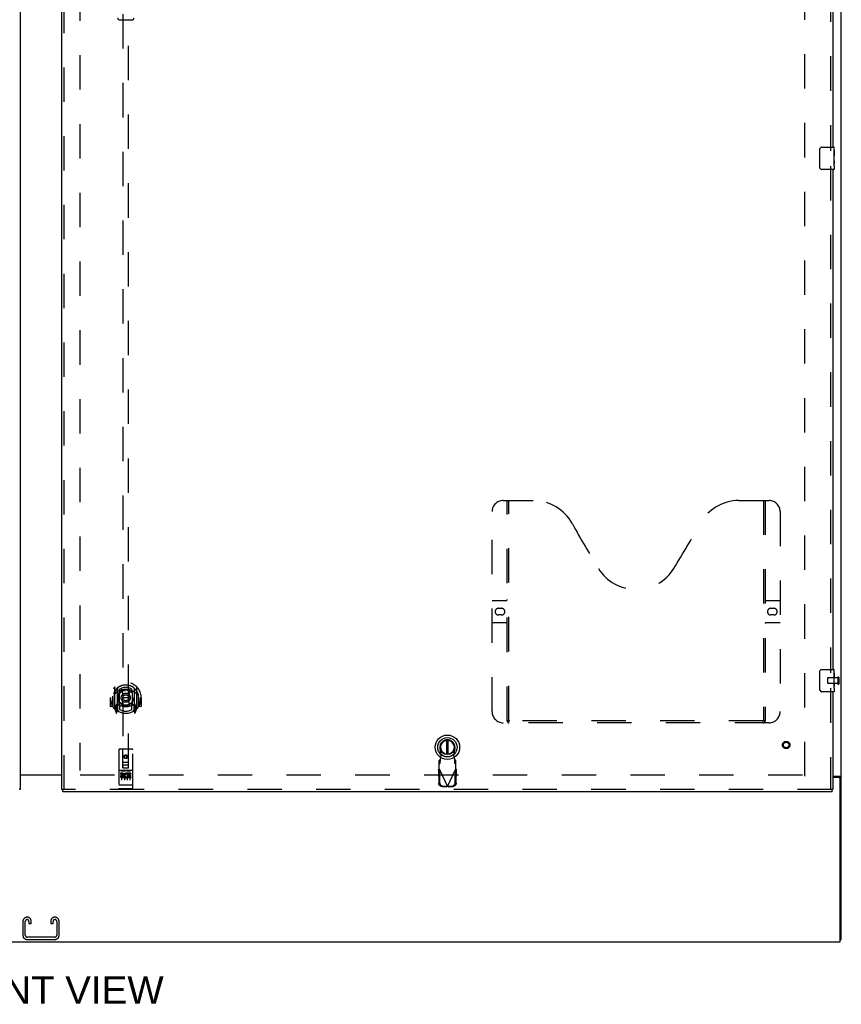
# Model space of a CAD drawing. Header units: inches. Extents: x 0 to 281, y 0 to 182.
# Tile 4 of 26: x 88 to 125, y 43 to 88. Entities that reach past the tile are written whole.
import ezdxf

# ---------------------------------------------------------------- set-up
doc = ezdxf.new("R2010")
doc.units = ezdxf.units.IN
doc.header["$LTSCALE"] = 15.47
doc.header["$MEASUREMENT"] = 0
doc.linetypes.add('HIDDEN', pattern=[0.2, 0.1, -0.1])
doc.layers.get('0').update_dxf_attribs({"linetype": 'CONTINUOUS'})
for name, color, linetype in [('DEFAULT_2', 8, 'HIDDEN'), ('DIMENSIONS', 7, 'CONTINUOUS'), ('LEFTHAND_DOOR_ASSEMBLY', 7, 'CONTINUOUS'), ('RIGHTHAND_DOOR_ASSEMBLY', 7, 'CONTINUOUS')]:
    doc.layers.add(name, color=color, linetype=linetype)
doc.styles.get("Standard").update_dxf_attribs({"font": 'arial.ttf'})

msp = doc.modelspace()

# ---------------------------------------------------------------- linework, layer by layer
at = {"color": 3, "linetype": 'Continuous'}
for p, q in [((125.222, 46.328), (125.222, 136.12)), ((88.284, 53.739), (90.159, 53.739)), ((90.159, 53.724), (88.284, 53.724)), ((124.847, 53.672), (125.162, 53.672)), ((125.11, 53.62), (124.847, 53.62)), ((125.17, 46.224), (125.17, 53.56)), ((53.274, 46.224), (125.17, 46.224))]:
    msp.add_line(p, q, dxfattribs=at)
at = {"color": 7, "linetype": 'Continuous'}
for p, q in [((125.118, 53.635), (125.222, 53.635)), ((125.118, 53.635), (125.118, 53.62)), ((125.17, 46.328), (125.222, 46.328))]:
    msp.add_line(p, q, dxfattribs=at)
for points in [[(125.085, 53.672), (125.085, 53.67), (125.085, 53.668), (125.086, 53.666), (125.086, 53.665), (125.087, 53.663), (125.088, 53.661), (125.089, 53.66), (125.091, 53.658), (125.093, 53.656), (125.095, 53.655), (125.097, 53.654), (125.099, 53.652), (125.101, 53.651), (125.105, 53.648)], [(125.105, 53.648), (125.108, 53.647), (125.11, 53.646), (125.112, 53.644), (125.114, 53.643), (125.115, 53.641), (125.116, 53.64), (125.117, 53.638), (125.118, 53.637), (125.118, 53.635)]]:
    msp.add_lwpolyline(points, dxfattribs=at)
at = {"color": 3, "linetype": 'Continuous'}
for points in [[(125.162, 53.672), (125.164, 53.671), (125.166, 53.669), (125.169, 53.667), (125.172, 53.666), (125.176, 53.664), (125.179, 53.663), (125.183, 53.661), (125.191, 53.659)], [(125.191, 53.659), (125.194, 53.657), (125.198, 53.656), (125.201, 53.655), (125.204, 53.653), (125.207, 53.652), (125.21, 53.65), (125.212, 53.649), (125.215, 53.647), (125.217, 53.645), (125.218, 53.644), (125.219, 53.642), (125.22, 53.64), (125.221, 53.639), (125.222, 53.637), (125.222, 53.635)]]:
    msp.add_lwpolyline(points, dxfattribs=at)
msp.add_arc((125.11, 53.56), 0.06, 0, 90, dxfattribs=at)
at = {"layer": 'DEFAULT_2', "color": 8, "linetype": 'HIDDEN'}
for p, q in [((90.972, 132.523), (90.972, 53.926)), ((123.576, 53.672), (123.576, 132.776)), ((124.607, 58.088), (124.607, 57.86)), ((125.064, 58.098), (124.617, 58.098)), ((125.064, 58.116), (125.064, 57.832)), ((125.107, 58.116), (125.107, 57.832)), ((125.064, 57.85), (124.617, 57.85)), ((123.472, 53.724), (90.868, 53.724)), ((88.409, 47.148), (88.409, 46.508)), ((88.513, 46.522), (88.513, 47.134)), ((88.604, 47.328), (88.589, 47.328)), ((88.68, 47.134), (88.68, 47.047)), ((88.68, 47.047), (88.784, 47.047)), ((88.784, 47.047), (88.784, 47.148)), ((89.659, 47.148), (89.659, 47.047)), ((89.659, 47.047), (89.763, 47.047)), ((89.763, 47.047), (89.763, 47.134)), ((89.854, 47.328), (89.839, 47.328)), ((89.93, 47.134), (89.93, 46.522)), ((90.034, 46.508), (90.034, 47.148)), ((88.589, 46.328), (89.854, 46.328)), ((89.84, 46.432), (88.603, 46.432))]:
    msp.add_line(p, q, dxfattribs=at)
for centre, radius, start, end in [((124.617, 58.088), 0.01, 90, 180), ((125.086, 58.116), 0.0215, 0, 180), ((124.617, 57.86), 0.01, 180, 270), ((125.086, 57.832), 0.0215, 180, 360), ((88.589, 47.148), 0.18, 90, 180), ((88.603, 47.134), 0.09, 90, 180), ((88.59, 47.134), 0.09, 0, 81.7808), ((88.604, 47.148), 0.18, 0, 90), ((89.839, 47.148), 0.18, 90, 180), ((89.853, 47.134), 0.09, 90, 180), ((89.84, 47.134), 0.09, 0, 81.7808), ((89.854, 47.148), 0.18, 0, 90), ((88.603, 46.522), 0.09, 180, 270), ((89.84, 46.522), 0.09, 270, 360), ((88.589, 46.508), 0.18, 180, 270), ((89.854, 46.508), 0.18, 270, 360)]:
    msp.add_arc(centre, radius, start, end, dxfattribs=at)
at = {"layer": 'LEFTHAND_DOOR_ASSEMBLY', "color": 3, "linetype": 'Continuous'}
msp.add_line((88.284, 133.37), (88.284, 53.078), dxfattribs=at)
at = {"layer": 'LEFTHAND_DOOR_ASSEMBLY', "color": 7, "linetype": 'Continuous'}
msp.add_line((88.284, 53.078), (88.242, 53.078), dxfattribs=at)
at = {"layer": 'RIGHTHAND_DOOR_ASSEMBLY', "color": 3, "linetype": 'Continuous'}
for p, q in [((90.159, 53.078), (90.159, 133.37)), ((124.847, 104.474), (124.847, 81.974)), ((124.847, 80.974), (124.847, 58.474)), ((124.847, 57.474), (124.847, 53.078)), ((124.805, 52.974), (90.201, 52.974))]:
    msp.add_line(p, q, dxfattribs=at)
at = {"layer": 'RIGHTHAND_DOOR_ASSEMBLY', "color": 8, "linetype": 'HIDDEN'}
for p, q in [((90.263, 53.078), (90.263, 133.37)), ((124.743, 104.629), (124.743, 81.819)), ((92.909, 91.053), (92.909, 54.052)), ((93.159, 54.052), (93.159, 91.053)), ((124.743, 81.129), (124.743, 58.319)), ((110.013, 66.078), (111.368, 66.078)), ((110.188, 56.168), (110.188, 66.078)), ((110.268, 56.198), (110.268, 66.078)), ((120.618, 66.078), (121.973, 66.078)), ((121.718, 66.078), (121.718, 56.198)), ((121.798, 66.078), (121.798, 56.168)), ((109.513, 56.578), (109.513, 65.578)), ((122.473, 65.578), (122.473, 56.578)), ((109.513, 61.578), (110.148, 61.578)), ((109.799, 61.228), (109.936, 61.228)), ((121.838, 61.578), (122.473, 61.578)), ((122.049, 61.228), (122.186, 61.228)), ((109.936, 60.928), (109.799, 60.928)), ((122.186, 60.928), (122.049, 60.928)), ((110.148, 60.578), (109.513, 60.578)), ((122.473, 60.578), (121.838, 60.578)), ((92.534, 57.679), (92.534, 56.712)), ((92.652, 57.626), (92.652, 56.609)), ((92.659, 57.626), (92.659, 56.623)), ((93.409, 57.626), (93.409, 56.623)), ((93.417, 57.626), (93.417, 56.609)), ((93.534, 56.712), (93.534, 57.679)), ((124.743, 57.629), (124.743, 53.078)), ((92.349, 57.196), (92.334, 57.196)), ((92.334, 57.196), (92.334, 56.822)), ((92.452, 57.196), (92.467, 57.196)), ((92.452, 57.196), (92.452, 56.807)), ((92.459, 57.267), (92.459, 57.27)), ((92.459, 56.81), (92.459, 57.267)), ((92.752, 56.878), (92.752, 57.509)), ((92.759, 57.586), (92.759, 57.483)), ((92.871, 57.535), (92.902, 57.196)), ((92.871, 56.851), (92.902, 57.196)), ((93.167, 57.196), (92.902, 57.196)), ((93.197, 57.535), (93.167, 57.196)), ((93.197, 56.851), (93.167, 57.196)), ((93.309, 57.483), (93.309, 57.586)), ((93.317, 57.509), (93.317, 56.878)), ((93.617, 57.196), (93.602, 57.196)), ((93.609, 57.267), (93.609, 57.27)), ((93.609, 56.81), (93.609, 57.267)), ((93.617, 57.196), (93.617, 56.807)), ((93.734, 57.196), (93.719, 57.196)), ((93.734, 57.196), (93.734, 56.822)), ((92.452, 56.807), (92.349, 56.807)), ((92.452, 56.807), (92.46, 56.822)), ((92.652, 56.867), (92.592, 56.867)), ((92.592, 56.867), (92.592, 56.717)), ((92.592, 56.717), (92.652, 56.717)), ((92.629, 56.795), (92.6, 56.749)), ((92.604, 56.742), (92.659, 56.742)), ((92.662, 56.855), (92.662, 56.647)), ((92.752, 56.868), (92.679, 56.868)), ((92.747, 56.875), (92.682, 56.875)), ((92.759, 56.922), (92.759, 56.669)), ((93.309, 56.669), (93.309, 56.922)), ((93.389, 56.868), (93.317, 56.868)), ((93.387, 56.875), (93.321, 56.875)), ((93.407, 56.647), (93.407, 56.855)), ((93.409, 56.742), (93.464, 56.742)), ((93.477, 56.867), (93.417, 56.867)), ((93.417, 56.717), (93.477, 56.717)), ((93.468, 56.749), (93.439, 56.795)), ((93.477, 56.717), (93.477, 56.867)), ((93.609, 56.822), (93.617, 56.807)), ((93.719, 56.807), (93.617, 56.807)), ((92.539, 56.701), (92.609, 56.526)), ((92.63, 56.631), (92.635, 56.628)), ((92.637, 56.529), (92.652, 56.609)), ((92.729, 56.573), (92.659, 56.682)), ((93.409, 56.682), (93.339, 56.573)), ((93.417, 56.609), (93.431, 56.529)), ((93.437, 56.63), (93.438, 56.631)), ((93.438, 56.631), (93.438, 56.631)), ((93.438, 56.631), (93.438, 56.631)), ((93.46, 56.526), (93.53, 56.701)), ((121.973, 56.078), (110.013, 56.078)), ((121.714, 56.158), (110.271, 56.158)), ((92.722, 54.862), (92.722, 53.137)), ((93.317, 54.892), (92.752, 54.892)), ((92.908, 54.052), (92.904, 54.862)), ((93.034, 54.624), (92.972, 54.588)), ((92.972, 54.588), (92.982, 54.582)), ((92.972, 54.588), (92.972, 54.516)), ((92.972, 54.516), (92.982, 54.522)), ((92.972, 54.516), (93.034, 54.48)), ((93.034, 54.613), (92.982, 54.582)), ((92.982, 54.582), (92.982, 54.522)), ((92.982, 54.522), (93.034, 54.491)), ((93.097, 54.588), (93.034, 54.624)), ((93.034, 54.624), (93.034, 54.613)), ((93.087, 54.582), (93.034, 54.613)), ((93.034, 54.491), (93.087, 54.522)), ((93.034, 54.48), (93.097, 54.516)), ((93.034, 54.48), (93.034, 54.491)), ((93.097, 54.588), (93.087, 54.582)), ((93.087, 54.522), (93.087, 54.582)), ((93.097, 54.516), (93.087, 54.522)), ((93.097, 54.516), (93.097, 54.588)), ((93.161, 54.052), (93.164, 54.862)), ((93.347, 53.137), (93.347, 54.862)), ((107.227, 54.62), (107.173, 54.915)), ((107.189, 54.423), (107.227, 54.62)), ((107.832, 54.915), (107.778, 54.62)), ((107.778, 54.62), (107.816, 54.423)), ((92.907, 54.302), (93.162, 54.302)), ((92.908, 54.052), (92.909, 54.052)), ((92.909, 54.052), (93.159, 54.052)), ((93.119, 54.177), (92.949, 54.177)), ((93.159, 54.052), (93.161, 54.052)), ((107.174, 54.42), (107.128, 54.378)), ((107.128, 54.004), (107.128, 54.378)), ((107.128, 54.223), (107.174, 54.265)), ((107.174, 54.265), (107.174, 54.42)), ((107.876, 54.378), (107.83, 54.42)), ((107.83, 54.42), (107.83, 54.265)), ((107.83, 54.265), (107.876, 54.223)), ((107.876, 54.004), (107.876, 54.378)), ((93.317, 53.935), (92.752, 53.935)), ((92.89, 53.813), (92.797, 53.813)), ((92.797, 53.813), (92.797, 53.77)), ((92.89, 53.77), (92.797, 53.77)), ((92.823, 53.919), (92.995, 53.919)), ((92.847, 53.804), (92.847, 53.498)), ((92.894, 53.727), (92.847, 53.727)), ((92.89, 53.686), (92.861, 53.686)), ((92.954, 53.642), (92.861, 53.642)), ((92.954, 53.642), (92.954, 53.599)), ((92.972, 53.804), (92.972, 53.498)), ((93.073, 53.919), (93.245, 53.919)), ((93.085, 53.647), (93.102, 53.608)), ((93.097, 53.804), (93.097, 53.498)), ((93.11, 53.777), (93.097, 53.758)), ((93.106, 53.802), (93.11, 53.8)), ((93.266, 53.813), (93.11, 53.813)), ((93.11, 53.813), (93.11, 53.8)), ((93.11, 53.777), (93.11, 53.599)), ((93.266, 53.77), (93.152, 53.77)), ((93.152, 53.77), (93.152, 53.727)), ((93.245, 53.727), (93.152, 53.727)), ((93.245, 53.684), (93.152, 53.684)), ((93.152, 53.684), (93.152, 53.642)), ((93.266, 53.642), (93.152, 53.642)), ((93.222, 53.804), (93.222, 53.498)), ((93.245, 53.727), (93.245, 53.684)), ((93.266, 53.813), (93.266, 53.77)), ((93.266, 53.642), (93.266, 53.599)), ((107.1, 53.956), (107.142, 53.976)), ((107.1, 53.956), (107.11, 53.366)), ((107.128, 54.004), (107.502, 53.217)), ((107.142, 53.976), (107.152, 53.385)), ((107.502, 53.217), (107.876, 54.004)), ((107.853, 53.385), (107.863, 53.976)), ((107.863, 53.976), (107.905, 53.956)), ((107.894, 53.366), (107.905, 53.956)), ((92.74, 53.265), (92.739, 53.265)), ((92.739, 53.265), (92.739, 53.265)), ((92.741, 53.265), (92.74, 53.265)), ((92.742, 53.265), (92.741, 53.265)), ((92.743, 53.265), (92.742, 53.265)), ((92.744, 53.265), (92.743, 53.265)), ((92.743, 53.265), (92.743, 53.265)), ((92.745, 53.265), (92.744, 53.265)), ((92.746, 53.265), (92.745, 53.265)), ((92.747, 53.265), (92.746, 53.265)), ((92.748, 53.265), (92.747, 53.265)), ((92.747, 53.265), (92.747, 53.265)), ((92.749, 53.265), (92.748, 53.265)), ((92.75, 53.265), (92.749, 53.265)), ((92.751, 53.265), (92.75, 53.265)), ((92.752, 53.265), (92.751, 53.265)), ((93.317, 53.265), (92.752, 53.265)), ((92.954, 53.599), (92.861, 53.599)), ((93.266, 53.599), (93.11, 53.599)), ((93.317, 53.265), (93.318, 53.265)), ((93.318, 53.265), (93.319, 53.265)), ((93.319, 53.265), (93.32, 53.265)), ((93.32, 53.265), (93.321, 53.265)), ((93.32, 53.265), (93.32, 53.265)), ((93.321, 53.265), (93.322, 53.265)), ((93.322, 53.265), (93.323, 53.265)), ((93.323, 53.265), (93.324, 53.265)), ((93.324, 53.265), (93.325, 53.265)), ((93.325, 53.265), (93.326, 53.265)), ((93.325, 53.265), (93.325, 53.265)), ((93.326, 53.265), (93.327, 53.265)), ((93.327, 53.265), (93.328, 53.265)), ((93.328, 53.265), (93.329, 53.265)), ((93.329, 53.265), (93.33, 53.265)), ((93.329, 53.265), (93.329, 53.265)), ((93.33, 53.265), (93.331, 53.265)), ((107.265, 53.207), (107.458, 53.203)), ((107.306, 53.227), (107.499, 53.223)), ((107.499, 53.223), (107.458, 53.203)), ((107.48, 53.21), (107.458, 53.203)), ((107.502, 53.217), (107.48, 53.21)), ((107.525, 53.21), (107.502, 53.217)), ((107.505, 53.223), (107.698, 53.227)), ((107.547, 53.203), (107.505, 53.223)), ((107.547, 53.203), (107.525, 53.21)), ((107.547, 53.203), (107.74, 53.207)), ((124.805, 53.078), (90.201, 53.078)), ((93.317, 53.107), (92.752, 53.107))]:
    msp.add_line(p, q, dxfattribs=at)
at = {"layer": 'RIGHTHAND_DOOR_ASSEMBLY', "color": 7, "linetype": 'Continuous'}
for p, q in [((92.734, 87.712), (93.334, 87.712)), ((124.352, 81.974), (124.892, 81.974)), ((124.907, 81.395), (124.907, 81.959)), ((124.252, 81.074), (124.252, 81.874)), ((124.907, 81.82), (124.9, 81.82)), ((124.9, 81.82), (124.9, 81.59)), ((124.907, 81.652), (124.9, 81.652)), ((124.907, 81.59), (124.9, 81.59)), ((124.907, 81.554), (124.901, 81.554)), ((124.907, 81.359), (124.9, 81.359)), ((124.9, 81.359), (124.9, 81.223)), ((124.901, 81.191), (124.907, 81.191)), ((124.905, 81.422), (124.907, 81.422)), ((124.907, 81.136), (124.907, 81.393)), ((124.907, 81.135), (124.907, 80.989)), ((124.892, 80.974), (124.352, 80.974)), ((124.252, 57.574), (124.252, 58.374)), ((124.352, 58.474), (124.892, 58.474)), ((124.907, 58.32), (124.9, 58.32)), ((124.9, 58.32), (124.9, 58.09)), ((124.907, 58.152), (124.9, 58.152)), ((124.907, 58.09), (124.9, 58.09)), ((124.907, 58.054), (124.901, 58.054)), ((124.907, 57.895), (124.907, 58.459)), ((124.907, 57.859), (124.9, 57.859)), ((124.9, 57.859), (124.9, 57.723)), ((124.901, 57.691), (124.907, 57.691)), ((124.905, 57.922), (124.907, 57.922)), ((124.907, 57.636), (124.907, 57.893)), ((124.907, 57.635), (124.907, 57.489)), ((124.892, 57.474), (124.352, 57.474)), ((107.463, 55.287), (107.463, 54.662)), ((107.542, 54.662), (107.542, 55.287)), ((90.159, 53.078), (90.201, 53.078)), ((90.201, 52.974), (90.201, 53.078)), ((124.847, 53.078), (124.805, 53.078)), ((124.805, 52.974), (124.805, 53.078))]:
    msp.add_line(p, q, dxfattribs=at)
for points in [[(124.252, 81.874), (124.252, 81.88), (124.253, 81.887), (124.253, 81.893), (124.255, 81.899), (124.256, 81.905), (124.258, 81.91)], [(124.905, 81.42), (124.902, 81.453), (124.902, 81.466), (124.901, 81.478), (124.9, 81.491), (124.9, 81.503), (124.9, 81.516), (124.9, 81.529), (124.9, 81.542), (124.901, 81.554), (124.902, 81.567), (124.902, 81.579)], [(124.258, 81.038), (124.256, 81.044), (124.255, 81.049), (124.253, 81.055), (124.253, 81.062), (124.252, 81.068), (124.252, 81.074)], [(124.901, 81.186), (124.901, 81.195), (124.9, 81.204), (124.9, 81.213), (124.9, 81.223)], [(124.904, 81.162), (124.903, 81.169), (124.902, 81.177), (124.901, 81.186)], [(124.907, 81.135), (124.906, 81.139), (124.906, 81.143), (124.906, 81.149), (124.904, 81.162)], [(124.907, 81.393), (124.906, 81.401), (124.906, 81.41), (124.905, 81.42)], [(124.252, 58.374), (124.252, 58.38), (124.253, 58.387), (124.253, 58.393), (124.255, 58.399), (124.256, 58.405), (124.258, 58.41)], [(124.905, 57.92), (124.902, 57.953), (124.902, 57.966), (124.901, 57.978), (124.9, 57.991), (124.9, 58.003), (124.9, 58.016), (124.9, 58.029), (124.9, 58.042), (124.901, 58.054), (124.902, 58.067), (124.902, 58.079)], [(124.901, 57.686), (124.901, 57.695), (124.9, 57.704), (124.9, 57.713), (124.9, 57.723)], [(124.904, 57.662), (124.903, 57.669), (124.902, 57.677), (124.901, 57.686)], [(124.907, 57.635), (124.906, 57.639), (124.906, 57.643), (124.906, 57.649), (124.904, 57.662)], [(124.907, 57.893), (124.906, 57.901), (124.906, 57.91), (124.905, 57.92)], [(124.258, 57.538), (124.256, 57.544), (124.255, 57.549), (124.253, 57.555), (124.253, 57.562), (124.252, 57.568), (124.252, 57.574)]]:
    msp.add_lwpolyline(points, dxfattribs=at)
at = {"layer": 'RIGHTHAND_DOOR_ASSEMBLY', "color": 8, "linetype": 'HIDDEN'}
for points in [[(92.489, 57.634), (92.489, 57.635), (92.49, 57.636), (92.491, 57.637), (92.492, 57.638), (92.492, 57.639), (92.493, 57.639), (92.494, 57.64), (92.494, 57.641), (92.495, 57.642), (92.496, 57.642), (92.497, 57.643), (92.498, 57.644), (92.498, 57.645), (92.499, 57.645), (92.5, 57.646), (92.501, 57.647), (92.502, 57.647), (92.502, 57.648), (92.503, 57.648), (92.504, 57.649), (92.505, 57.65), (92.506, 57.65), (92.507, 57.651), (92.508, 57.651), (92.508, 57.652), (92.509, 57.653), (92.51, 57.653), (92.511, 57.654), (92.512, 57.654), (92.513, 57.655), (92.514, 57.655), (92.515, 57.655), (92.516, 57.656), (92.517, 57.656)], [(93.552, 57.656), (93.553, 57.656), (93.554, 57.655), (93.555, 57.655), (93.555, 57.655), (93.556, 57.654), (93.557, 57.654), (93.558, 57.653), (93.559, 57.653), (93.56, 57.652), (93.561, 57.651), (93.562, 57.651), (93.563, 57.65), (93.563, 57.65), (93.564, 57.649), (93.565, 57.648), (93.566, 57.648), (93.567, 57.647), (93.568, 57.647), (93.568, 57.646), (93.569, 57.645), (93.57, 57.645), (93.571, 57.644), (93.572, 57.643), (93.572, 57.642), (93.573, 57.642), (93.574, 57.641), (93.575, 57.64), (93.575, 57.639), (93.576, 57.639), (93.577, 57.638), (93.577, 57.637), (93.578, 57.636), (93.579, 57.635), (93.58, 57.634)], [(92.58, 57.411), (92.578, 57.409), (92.577, 57.408), (92.575, 57.407), (92.574, 57.405), (92.572, 57.404), (92.57, 57.402), (92.569, 57.4), (92.567, 57.399), (92.565, 57.397), (92.563, 57.395), (92.562, 57.393), (92.56, 57.391), (92.558, 57.389), (92.556, 57.387), (92.554, 57.384), (92.552, 57.382), (92.55, 57.38), (92.548, 57.377), (92.546, 57.374), (92.543, 57.372), (92.541, 57.369), (92.539, 57.366), (92.537, 57.363), (92.534, 57.36), (92.532, 57.356), (92.53, 57.353), (92.527, 57.349), (92.524, 57.345), (92.522, 57.342), (92.519, 57.337), (92.516, 57.333), (92.514, 57.329), (92.511, 57.324), (92.508, 57.319), (92.505, 57.314), (92.502, 57.309)], [(92.846, 57.552), (92.852, 57.554), (92.857, 57.555), (92.862, 57.557), (92.868, 57.558), (92.873, 57.559), (92.879, 57.561), (92.884, 57.562), (92.89, 57.563), (92.895, 57.564), (92.901, 57.565), (92.906, 57.566), (92.912, 57.567), (92.917, 57.568), (92.923, 57.569), (92.928, 57.57), (92.934, 57.571), (92.939, 57.572), (92.945, 57.572), (92.95, 57.573), (92.956, 57.574), (92.962, 57.574), (92.967, 57.575), (92.973, 57.575), (92.978, 57.576), (92.984, 57.576), (92.989, 57.577), (92.995, 57.577), (93.001, 57.577), (93.006, 57.578), (93.012, 57.578), (93.017, 57.578), (93.023, 57.578), (93.029, 57.578), (93.034, 57.578), (93.04, 57.578), (93.045, 57.578), (93.051, 57.578), (93.057, 57.578), (93.062, 57.578), (93.068, 57.577), (93.073, 57.577), (93.079, 57.577), (93.084, 57.576), (93.09, 57.576), (93.096, 57.575), (93.101, 57.575), (93.107, 57.574), (93.112, 57.574), (93.118, 57.573), (93.123, 57.572), (93.129, 57.572), (93.135, 57.571), (93.14, 57.57), (93.146, 57.569), (93.151, 57.568), (93.157, 57.567), (93.162, 57.566), (93.168, 57.565), (93.173, 57.564), (93.179, 57.563), (93.184, 57.562), (93.19, 57.561), (93.195, 57.559), (93.2, 57.558), (93.206, 57.557), (93.211, 57.555), (93.217, 57.554), (93.222, 57.552)], [(93.567, 57.309), (93.564, 57.314), (93.561, 57.319), (93.558, 57.324), (93.555, 57.329), (93.552, 57.333), (93.549, 57.337), (93.546, 57.341), (93.544, 57.345), (93.541, 57.349), (93.539, 57.353), (93.536, 57.356), (93.534, 57.36), (93.532, 57.363), (93.529, 57.366), (93.527, 57.369), (93.525, 57.372), (93.523, 57.374), (93.521, 57.377), (93.518, 57.38), (93.516, 57.382), (93.514, 57.384), (93.512, 57.387), (93.511, 57.389), (93.509, 57.391), (93.507, 57.393), (93.505, 57.395), (93.503, 57.397), (93.501, 57.399), (93.5, 57.4), (93.498, 57.402), (93.496, 57.404), (93.495, 57.405), (93.493, 57.407), (93.492, 57.408), (93.49, 57.409), (93.488, 57.411)], [(92.517, 56.735), (92.516, 56.735), (92.515, 56.736), (92.514, 56.736), (92.513, 56.737), (92.512, 56.737), (92.511, 56.738), (92.51, 56.738), (92.509, 56.739), (92.508, 56.739), (92.508, 56.74), (92.507, 56.74), (92.506, 56.741), (92.505, 56.742), (92.504, 56.742), (92.503, 56.743), (92.502, 56.743), (92.502, 56.744), (92.501, 56.745), (92.5, 56.745), (92.499, 56.746), (92.498, 56.747), (92.498, 56.747), (92.497, 56.748), (92.496, 56.749), (92.495, 56.75), (92.494, 56.75), (92.494, 56.751), (92.493, 56.752), (92.492, 56.753), (92.492, 56.754), (92.491, 56.754), (92.49, 56.755), (92.489, 56.756), (92.489, 56.757)], [(93.58, 56.757), (93.579, 56.756), (93.578, 56.755), (93.577, 56.754), (93.577, 56.754), (93.576, 56.753), (93.575, 56.752), (93.575, 56.751), (93.574, 56.75), (93.573, 56.75), (93.572, 56.749), (93.572, 56.748), (93.571, 56.747), (93.57, 56.747), (93.569, 56.746), (93.568, 56.745), (93.568, 56.745), (93.567, 56.744), (93.566, 56.743), (93.565, 56.743), (93.564, 56.742), (93.563, 56.742), (93.563, 56.741), (93.562, 56.74), (93.561, 56.74), (93.56, 56.739), (93.559, 56.739), (93.558, 56.738), (93.557, 56.738), (93.556, 56.737), (93.555, 56.737), (93.555, 56.736), (93.554, 56.736), (93.553, 56.735), (93.552, 56.735)], [(110.178, 56.198), (110.194, 56.187), (110.21, 56.178), (110.226, 56.17), (110.241, 56.163), (110.256, 56.16), (110.271, 56.158)], [(121.714, 56.158), (121.729, 56.16), (121.744, 56.163), (121.76, 56.17), (121.776, 56.178), (121.792, 56.187), (121.808, 56.198)], [(107.174, 54.265), (107.175, 54.268), (107.176, 54.273), (107.177, 54.28), (107.179, 54.288), (107.18, 54.297), (107.181, 54.308), (107.182, 54.32), (107.183, 54.333), (107.184, 54.346), (107.185, 54.361), (107.186, 54.376), (107.187, 54.391), (107.189, 54.423)], [(107.189, 54.423), (107.186, 54.423), (107.184, 54.422), (107.182, 54.421), (107.179, 54.42), (107.177, 54.42), (107.174, 54.42)], [(107.83, 54.42), (107.828, 54.42), (107.825, 54.42), (107.823, 54.421), (107.821, 54.422), (107.818, 54.423), (107.816, 54.423)], [(107.816, 54.423), (107.817, 54.407), (107.819, 54.376)], [(107.819, 54.376), (107.82, 54.361), (107.821, 54.346), (107.822, 54.333), (107.823, 54.32), (107.824, 54.308), (107.825, 54.297), (107.826, 54.288), (107.827, 54.28), (107.828, 54.273), (107.829, 54.268), (107.83, 54.265)], [(92.817, 53.917), (92.817, 53.917), (92.817, 53.917), (92.817, 53.918), (92.817, 53.918), (92.817, 53.918), (92.817, 53.918), (92.817, 53.918), (92.817, 53.918), (92.817, 53.918), (92.818, 53.918), (92.818, 53.918), (92.818, 53.918), (92.818, 53.918), (92.818, 53.918), (92.818, 53.918), (92.818, 53.918), (92.818, 53.918), (92.819, 53.918), (92.819, 53.918), (92.819, 53.918), (92.819, 53.918), (92.819, 53.918), (92.819, 53.918), (92.819, 53.918), (92.819, 53.918), (92.82, 53.918), (92.82, 53.918), (92.82, 53.918), (92.82, 53.918), (92.82, 53.918), (92.82, 53.918), (92.821, 53.918), (92.821, 53.918), (92.821, 53.919), (92.821, 53.919), (92.821, 53.919), (92.821, 53.919), (92.822, 53.919), (92.822, 53.919), (92.822, 53.919), (92.822, 53.919), (92.822, 53.919), (92.823, 53.919), (92.823, 53.919), (92.823, 53.919)], [(92.995, 53.919), (92.995, 53.919), (92.995, 53.919), (92.996, 53.919), (92.996, 53.919), (92.996, 53.919), (92.996, 53.919), (92.996, 53.919), (92.997, 53.919), (92.997, 53.919), (92.997, 53.919), (92.997, 53.919), (92.997, 53.919), (92.998, 53.918), (92.998, 53.918), (92.998, 53.918), (92.998, 53.918), (92.998, 53.918), (92.998, 53.918), (92.999, 53.918), (92.999, 53.918), (92.999, 53.918), (92.999, 53.918), (92.999, 53.918), (92.999, 53.918), (92.999, 53.918), (93, 53.918), (93, 53.918), (93, 53.918), (93, 53.918), (93, 53.918), (93, 53.918), (93, 53.918), (93, 53.918), (93, 53.918), (93.001, 53.918), (93.001, 53.918), (93.001, 53.918), (93.001, 53.918), (93.001, 53.918), (93.001, 53.918), (93.001, 53.918), (93.001, 53.918), (93.001, 53.918), (93.001, 53.917), (93.002, 53.917), (93.002, 53.917)], [(93.067, 53.917), (93.067, 53.917), (93.067, 53.917), (93.067, 53.918), (93.067, 53.918), (93.067, 53.918), (93.067, 53.918), (93.067, 53.918), (93.067, 53.918), (93.068, 53.918), (93.068, 53.918), (93.068, 53.918), (93.068, 53.918), (93.068, 53.918), (93.068, 53.918), (93.068, 53.918), (93.068, 53.918), (93.068, 53.918), (93.069, 53.918), (93.069, 53.918), (93.069, 53.918), (93.069, 53.918), (93.069, 53.918), (93.069, 53.918), (93.069, 53.918), (93.069, 53.918), (93.07, 53.918), (93.07, 53.918), (93.07, 53.918), (93.07, 53.918), (93.07, 53.918), (93.07, 53.918), (93.071, 53.918), (93.071, 53.918), (93.071, 53.919), (93.071, 53.919), (93.071, 53.919), (93.071, 53.919), (93.072, 53.919), (93.072, 53.919), (93.072, 53.919), (93.072, 53.919), (93.072, 53.919), (93.073, 53.919), (93.073, 53.919), (93.073, 53.919)], [(93.245, 53.919), (93.245, 53.919), (93.245, 53.919), (93.246, 53.919), (93.246, 53.919), (93.246, 53.919), (93.246, 53.919), (93.246, 53.919), (93.247, 53.919), (93.247, 53.919), (93.247, 53.919), (93.247, 53.919), (93.247, 53.919), (93.248, 53.918), (93.248, 53.918), (93.248, 53.918), (93.248, 53.918), (93.248, 53.918), (93.248, 53.918), (93.249, 53.918), (93.249, 53.918), (93.249, 53.918), (93.249, 53.918), (93.249, 53.918), (93.249, 53.918), (93.249, 53.918), (93.25, 53.918), (93.25, 53.918), (93.25, 53.918), (93.25, 53.918), (93.25, 53.918), (93.25, 53.918), (93.25, 53.918), (93.25, 53.918), (93.25, 53.918), (93.251, 53.918), (93.251, 53.918), (93.251, 53.918), (93.251, 53.918), (93.251, 53.918), (93.251, 53.918), (93.251, 53.918), (93.251, 53.918), (93.251, 53.918), (93.251, 53.917), (93.252, 53.917), (93.252, 53.917)], [(107.1, 53.956), (107.105, 53.964), (107.109, 53.972), (107.114, 53.98)], [(107.114, 53.98), (107.124, 53.996), (107.128, 54.004)], [(107.876, 54.004), (107.886, 53.988), (107.891, 53.98), (107.895, 53.972), (107.9, 53.964), (107.905, 53.956)], [(92.739, 53.265), (92.738, 53.265), (92.738, 53.265), (92.737, 53.266), (92.737, 53.266), (92.736, 53.266), (92.736, 53.266), (92.736, 53.266), (92.735, 53.266), (92.735, 53.266), (92.735, 53.266), (92.734, 53.266), (92.734, 53.266), (92.734, 53.266), (92.733, 53.266), (92.733, 53.266), (92.733, 53.266), (92.732, 53.266), (92.732, 53.266), (92.732, 53.267), (92.731, 53.267), (92.731, 53.267), (92.731, 53.267), (92.73, 53.267), (92.73, 53.267), (92.73, 53.267), (92.73, 53.267), (92.729, 53.267), (92.729, 53.267), (92.729, 53.267), (92.728, 53.267), (92.728, 53.267), (92.728, 53.268), (92.728, 53.268), (92.727, 53.268), (92.727, 53.268), (92.727, 53.268), (92.727, 53.268), (92.726, 53.268), (92.726, 53.268), (92.726, 53.268), (92.726, 53.268), (92.726, 53.268), (92.725, 53.268), (92.725, 53.269), (92.725, 53.269), (92.725, 53.269), (92.725, 53.269), (92.724, 53.269), (92.724, 53.269), (92.724, 53.269), (92.724, 53.269), (92.724, 53.269), (92.724, 53.269), (92.723, 53.27), (92.723, 53.27), (92.723, 53.27), (92.723, 53.27), (92.723, 53.27), (92.723, 53.27), (92.723, 53.27), (92.723, 53.27), (92.722, 53.27), (92.722, 53.27), (92.722, 53.27), (92.722, 53.271), (92.722, 53.271), (92.722, 53.271), (92.722, 53.271), (92.722, 53.271), (92.722, 53.271), (92.722, 53.271), (92.722, 53.271), (92.722, 53.271), (92.722, 53.272), (92.722, 53.272), (92.722, 53.272), (92.722, 53.272), (92.722, 53.272), (92.722, 53.272)], [(93.331, 53.265), (93.331, 53.266), (93.332, 53.266), (93.332, 53.266), (93.332, 53.266), (93.333, 53.266), (93.333, 53.266), (93.333, 53.266), (93.334, 53.266), (93.334, 53.266), (93.334, 53.266), (93.335, 53.266), (93.335, 53.266), (93.335, 53.266), (93.336, 53.266), (93.336, 53.266), (93.336, 53.266), (93.337, 53.267), (93.337, 53.267), (93.337, 53.267), (93.338, 53.267), (93.338, 53.267), (93.338, 53.267), (93.338, 53.267), (93.339, 53.267), (93.339, 53.267), (93.339, 53.267), (93.34, 53.267), (93.34, 53.267), (93.34, 53.267), (93.34, 53.268), (93.341, 53.268), (93.341, 53.268), (93.341, 53.268), (93.341, 53.268), (93.342, 53.268), (93.342, 53.268), (93.342, 53.268), (93.342, 53.268), (93.342, 53.268), (93.343, 53.268), (93.343, 53.268), (93.343, 53.269), (93.343, 53.269), (93.343, 53.269), (93.344, 53.269), (93.344, 53.269), (93.344, 53.269), (93.344, 53.269), (93.344, 53.269), (93.345, 53.269), (93.345, 53.269), (93.345, 53.27), (93.345, 53.27), (93.345, 53.27), (93.345, 53.27), (93.345, 53.27), (93.345, 53.27), (93.346, 53.27), (93.346, 53.27), (93.346, 53.27), (93.346, 53.27), (93.346, 53.27), (93.346, 53.271), (93.346, 53.271), (93.346, 53.271), (93.346, 53.271), (93.346, 53.271), (93.346, 53.271), (93.346, 53.271), (93.347, 53.271), (93.347, 53.271), (93.347, 53.272), (93.347, 53.272), (93.347, 53.272), (93.347, 53.272), (93.347, 53.272), (93.347, 53.272)], [(107.265, 53.207), (107.25, 53.208), (107.235, 53.21), (107.221, 53.214), (107.206, 53.22), (107.193, 53.227), (107.18, 53.235), (107.168, 53.244), (107.157, 53.254), (107.146, 53.266), (107.137, 53.278), (107.129, 53.292), (107.123, 53.306), (107.118, 53.32), (107.114, 53.335), (107.111, 53.35), (107.11, 53.366)], [(107.152, 53.385), (107.153, 53.37), (107.155, 53.355), (107.159, 53.34), (107.164, 53.325), (107.171, 53.311), (107.179, 53.298), (107.188, 53.286), (107.198, 53.274), (107.209, 53.264), (107.222, 53.254), (107.234, 53.246), (107.248, 53.24), (107.262, 53.234), (107.277, 53.23), (107.291, 53.228), (107.306, 53.227)], [(107.698, 53.227), (107.713, 53.228), (107.728, 53.23), (107.743, 53.234), (107.757, 53.24), (107.77, 53.246), (107.783, 53.254), (107.795, 53.264), (107.806, 53.274), (107.817, 53.286), (107.826, 53.298), (107.834, 53.311), (107.84, 53.325), (107.846, 53.34), (107.849, 53.355), (107.852, 53.37), (107.853, 53.385)], [(107.894, 53.366), (107.893, 53.35), (107.891, 53.335), (107.887, 53.32), (107.882, 53.306), (107.875, 53.292), (107.867, 53.278), (107.858, 53.266), (107.848, 53.254), (107.837, 53.244), (107.825, 53.235), (107.812, 53.227), (107.798, 53.22), (107.784, 53.214), (107.77, 53.21), (107.755, 53.208), (107.74, 53.207)]]:
    msp.add_lwpolyline(points, dxfattribs=at)
for centre, radius in [((93.034, 57.203), 0.35), ((93.034, 57.203), 0.335), ((93.034, 57.203), 0.205), ((93.034, 57.203), 0.133), ((122.743, 55.078), 0.164), ((122.743, 55.078), 0.124), ((93.034, 54.552), 0.085), ((93.034, 54.552), 0.0845)]:
    msp.add_circle(centre, radius, dxfattribs=at)
at = {"layer": 'RIGHTHAND_DOOR_ASSEMBLY', "color": 7, "linetype": 'Continuous'}
for radius in [0.551, 0.433, 0.329, 0.317]:
    msp.add_circle((107.502, 54.975), radius, dxfattribs=at)
for centre, radius, start, end in [((92.734, 87.791), 0.0787, 181, 270), ((93.334, 87.791), 0.0787, 270, 359), ((124.352, 81.874), 0.1, 90, 158.7946), ((124.892, 81.959), 0.015, 0, 90), ((124.352, 81.074), 0.1, 201.1999, 270), ((124.892, 80.989), 0.015, 270, 360), ((124.352, 58.374), 0.1, 90, 158.7946), ((124.892, 58.459), 0.015, 0, 90), ((124.352, 57.574), 0.1, 201.1999, 270), ((124.892, 57.489), 0.015, 270, 360), ((107.502, 54.975), 0.315, 280.0787, 259.9213)]:
    msp.add_arc(centre, radius, start, end, dxfattribs=at)
at = {"layer": 'RIGHTHAND_DOOR_ASSEMBLY', "color": 8, "linetype": 'HIDDEN'}
for centre, radius, start, end in [((110.013, 65.578), 0.5, 90, 180), ((111.368, 64.078), 2, 28.4813, 90), ((120.618, 64.078), 2, 90, 151.5187), ((121.973, 65.578), 0.5, 0, 90), ((147.676, 83.776), 39.307, 208.4813, 211.8705), ((84.31, 83.776), 39.307, 328.1295, 331.5187), ((115.993, 64.078), 2, 211.8705, 328.1295), ((110.148, 61.618), 0.04, 270, 360), ((121.838, 61.618), 0.04, 180, 270), ((109.799, 61.078), 0.15, 90, 270), ((109.936, 61.078), 0.15, 270, 90), ((122.049, 61.078), 0.15, 90, 270), ((122.186, 61.078), 0.15, 270, 90), ((110.148, 60.538), 0.04, 0, 90), ((121.838, 60.538), 0.04, 90, 180), ((93.034, 57.196), 0.7, 305.5126, 234.4874), ((93.034, 57.193), 0.583, 0.2464, 179.7536), ((93.034, 57.193), 0.58, 7.6622, 172.3378), ((92.549, 57.679), 0.015, 135.0748, 180), ((92.667, 57.626), 0.015, 130.3587, 180), ((92.679, 57.626), 0.02, 129.3378, 179.9984), ((93.034, 57.193), 0.48, 55.0461, 124.9539), ((93.389, 57.626), 0.02, 0, 50.6594), ((93.402, 57.626), 0.015, 0, 49.6413), ((93.519, 57.679), 0.015, 0, 44.9252), ((93.034, 57.196), 0.685, 180, 213.0115), ((92.479, 57.267), 0.02, 172.3378, 180), ((93.034, 56.878), 0.7, 49.529, 130.471), ((92.767, 57.509), 0.015, 112.9863, 180), ((92.789, 57.483), 0.03, 180, 311.1261), ((93.034, 57.203), 0.343, 48.8739, 131.1261), ((92.852, 57.533), 0.02, 5.0796, 105.5752), ((93.217, 57.533), 0.02, 74.4248, 174.9204), ((93.279, 57.483), 0.03, 228.8739, 360), ((93.302, 57.509), 0.015, 0, 67.0137), ((93.589, 57.267), 0.02, 0, 7.6622), ((93.034, 57.196), 0.685, 326.9885, 360), ((92.349, 56.822), 0.015, 180, 270), ((92.479, 56.81), 0.02, 180, 215.2961), ((93.034, 57.203), 0.7, 215.2961, 324.7039), ((92.549, 56.712), 0.015, 180, 224.9252), ((92.604, 56.747), 0.005, 147.3208, 270), ((93.034, 57.508), 0.7, 233.2319, 306.7681), ((92.471, 56.897), 0.188, 327.3208, 360), ((92.679, 56.848), 0.02, 90, 180), ((92.682, 56.855), 0.02, 90, 180), ((92.747, 56.855), 0.02, 66.536, 90), ((92.767, 56.878), 0.015, 180, 247.0137), ((93.034, 57.515), 0.7, 246.536, 293.464), ((92.789, 56.922), 0.03, 48.8739, 180), ((93.034, 57.203), 0.343, 228.8739, 311.1261), ((92.851, 56.853), 0.02, 254.3869, 354.9204), ((93.217, 56.853), 0.02, 185.0796, 285.6131), ((93.279, 56.922), 0.03, 0, 131.1261), ((93.302, 56.878), 0.015, 292.9863, 360), ((93.321, 56.855), 0.02, 90, 113.464), ((93.387, 56.855), 0.02, 0, 90), ((93.389, 56.848), 0.02, 0, 90), ((93.597, 56.897), 0.188, 180, 212.6792), ((93.464, 56.747), 0.005, 270, 32.6792), ((93.519, 56.712), 0.015, 315.0748, 360), ((93.589, 56.81), 0.02, 324.7039, 360), ((93.719, 56.822), 0.015, 270, 360), ((92.623, 56.531), 0.015, 201.8041, 350), ((92.639, 56.642), 0.02, 234.4874, 360), ((92.642, 56.647), 0.02, 234.7457, 360), ((92.679, 56.623), 0.02, 180, 238.5295), ((93.034, 57.203), 0.6, 242.7204, 297.2796), ((93.389, 56.623), 0.02, 301.4688, 359.9992), ((93.427, 56.647), 0.02, 180, 305.2543), ((93.429, 56.642), 0.02, 180, 305.5126), ((93.446, 56.531), 0.015, 190, 338.1959), ((110.013, 56.578), 0.5, 180, 270), ((121.973, 56.578), 0.5, 270, 360), ((110.278, 56.168), 0.09, 180, 270), ((110.308, 56.198), 0.04, 180, 270), ((121.678, 56.198), 0.04, 270, 360), ((121.708, 56.168), 0.09, 270, 360), ((107.502, 54.975), 0.335, 349.673, 190.327), ((92.752, 54.862), 0.03, 90, 180), ((92.874, 54.862), 0.03, 0, 90), ((93.194, 54.862), 0.03, 90, 180), ((93.317, 54.862), 0.03, 0, 90), ((92.949, 54.137), 0.04, 90, 180), ((92.949, 54.092), 0.04, 180, 270), ((93.119, 54.137), 0.04, 0, 90), ((93.119, 54.092), 0.04, 270, 360), ((92.752, 53.965), 0.03, 180, 270), ((92.861, 53.664), 0.0644, 102.2995, 270.0775), ((92.861, 53.664), 0.0219, 89.9011, 270), ((92.89, 53.749), 0.0635, 270, 90), ((92.89, 53.748), 0.0219, 280.307, 90), ((93.06, 53.706), 0.107, 64.2636, 293.4027), ((93.06, 53.706), 0.0639, 54.8895, 293.4026), ((93.317, 53.965), 0.03, 270, 360), ((92.752, 53.137), 0.03, 180, 270), ((93.317, 53.137), 0.03, 270, 360)]:
    msp.add_arc(centre, radius, start, end, dxfattribs=at)
at = {"layer": 'RIGHTHAND_DOOR_ASSEMBLY', "color": 7, "linetype": 'Continuous'}
for centre in [(124.644, 81.558), (124.644, 58.058)]:
    msp.add_ellipse(centre, major_axis=(0.263, 0), ratio=0.432808, start_param=0, end_param=0.179988, dxfattribs=at)

# ---------------------------------------------------------------- texts
at = {"layer": 'DIMENSIONS', "color": 2, "linetype": 'Continuous', "insert": (89.301, 44.673), "char_height": 1.2409, "width": 10.85911, "attachment_point": 2, "line_spacing_factor": 0.9}
msp.add_mtext('FRONT VIEW', dxfattribs=at)

doc.saveas('drawing.dxf')
